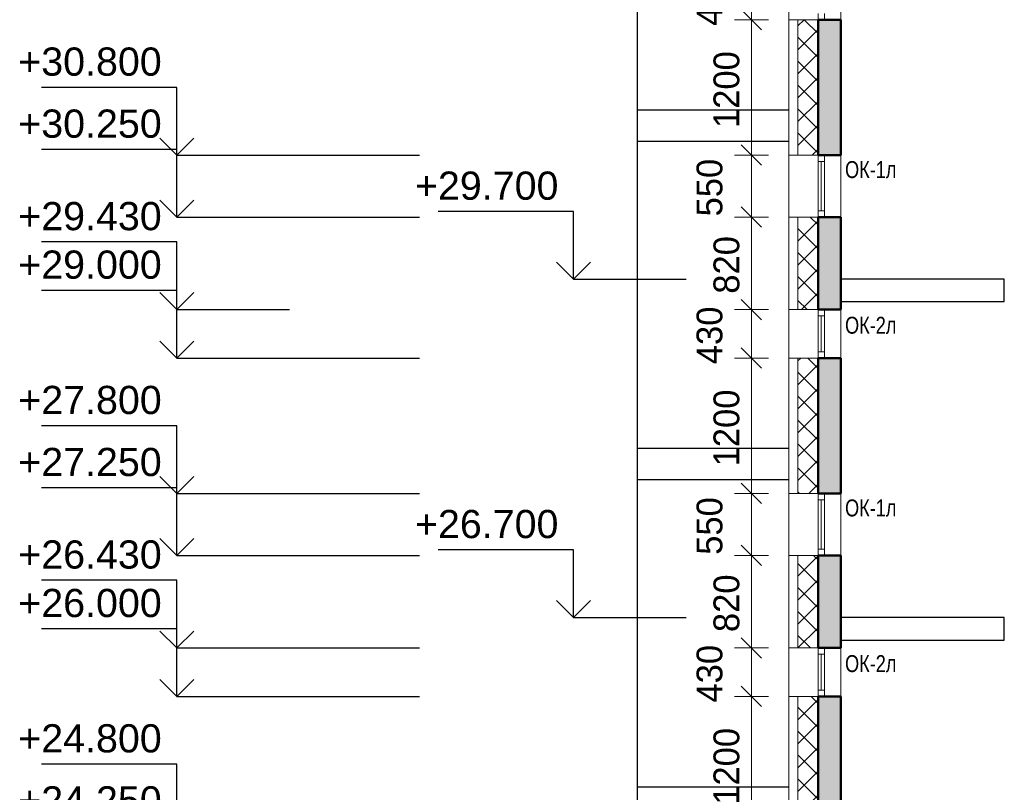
# Model space of a CAD drawing. Header units: millimetres. Extents: x 369815 to 1481759, y -423071 to -27917.
# Tile 79 of 256: x 371405 to 380132, y -193876 to -187026. Entities that reach past the tile are written whole.
import ezdxf

# ---------------------------------------------------------------- set-up
doc = ezdxf.new("R2010")
doc.units = ezdxf.units.MM
for name, color, linetype, lineweight in [('A_012_ПРОЕМ', 7, 'Continuous', 25), ('Standard', 7, 'Continuous', 25), ('Двери', 7, 'Continuous', 25), ('Навесной фасад', 7, 'Continuous', 25), ('Общий02', 7, 'Continuous', 18), ('Размерная линия_ общее', 7, 'Continuous', 25)]:
    doc.layers.add(name, color=color, linetype=linetype, lineweight=lineweight)
doc.layers.add('Стена_ бетон несущ.', color=7, linetype='Continuous', lineweight=70, true_color=0xb4b496)
doc.styles.add('ARIAL', font='arial.ttf')
doc.styles.add('Century Gothic', font='GOTHIC.TTF')
doc.dimstyles.new('DIMSTYLE_3', dxfattribs={"dimtxt": 229, "dimasz": 300, "dimexe": 0, "dimexo": 0, "dimgap": 114.5, "dimtad": 2, "dimdec": 0, "dimrnd": 1, "dimzin": 12, "dimdsep": 46, "dimtxsty": 'Century Gothic', "dimblk1": 'ALL_ML_STRICH', "dimblk2": 'ALL_ML_STRICH', "dimsah": 1, "dimcen": 0, "dimclrd": 256, "dimclre": 256, "dimclrt": 256, "dimadec": 0, "dimazin": 0, "dimtfac": 1, "dimtdec": 0, "dimtix": 1, "dimtmove": 2, "dimatfit": 3, "dimfxl": 0, "dimtvp": 1.2, "dimtzin": 0, "dimlwd": 0, "dimlwe": 13, "dimarcsym": 0})
doc.dimstyles.new('DIMSTYLE_8', dxfattribs={"dimtxt": 229, "dimasz": 300, "dimexe": 0, "dimexo": 0, "dimgap": 114.5, "dimtad": 2, "dimdec": 0, "dimrnd": 1, "dimzin": 12, "dimdsep": 46, "dimtxsty": 'Century Gothic', "dimblk1": 'ALL_ML_STRICH', "dimblk2": 'ALL_ML_STRICH', "dimsah": 1, "dimcen": 0, "dimclrd": 256, "dimclre": 256, "dimclrt": 256, "dimadec": 0, "dimazin": 0, "dimtfac": 1, "dimtdec": 0, "dimtix": 1, "dimtmove": 2, "dimatfit": 3, "dimfxl": 0, "dimtzin": 0, "dimlwd": 0, "dimlwe": 13, "dimarcsym": 0})
pattern_1 = [(45, (467347.7, -19759.03), (-106.06602, 106.06602), []), (135, (467347.7, -19759.03), (-106.06602, -106.06602), [])]

# ---------------------------------------------------------------- blocks, each defined once
blk = doc.blocks.new('ALL_ML_STRICH')
at = {"color": 0, "linetype": 'ByBlock', "lineweight": -2}
for p, q in [((-0.3, -0.3), (0.3, 0.3)), ((0, -0.5), (0, 0.5)), ((-1, 0), (0.5, 0))]:
    blk.add_line(p, q, dxfattribs=at)
blk = doc.blocks.new('*D1334')
at = {"layer": 'DEFPOINTS', "color": 0, "linetype": 'Continuous', "transparency": 16777216}
for p in [(377890.6, -194225.8), (377890.6, -194225.8), (377890.6, -194775.8)]:
    blk.add_point(p, dxfattribs=at)
at = {"layer": 'Размерная линия_ общее', "color": 218, "linetype": 'Continuous', "lineweight": 0, "transparency": 16777216}
for p, q in [((377890.6, -193925.8), (377890.6, -193625.8)), ((377890.6, -194775.8), (377890.6, -194225.8)), ((377890.6, -195075.8), (377890.6, -195375.8))]:
    blk.add_line(p, q, dxfattribs=at)
at = {"layer": 'Размерная линия_ общее', "color": 218, "linetype": 'Continuous', "lineweight": 0, "transparency": 16777216, "xscale": 300, "yscale": 300, "zscale": 300}
for p, rotation in [((377890.6, -194225.8), 270), ((377890.6, -194775.8), 90)]:
    blk.add_blockref('ALL_ML_STRICH', p, dxfattribs=dict(at, rotation=rotation))
at = {"layer": 'Размерная линия_ общее', "color": 218, "linetype": 'Continuous', "lineweight": 13, "transparency": 16777216, "insert": (377520.3, -194514.7), "char_height": 229, "width": 490.714, "attachment_point": 5, "rotation": 90, "style": 'Century Gothic'}
blk.add_mtext('550', dxfattribs=at)
blk = doc.blocks.new('*D1335')
at = {"layer": 'DEFPOINTS', "color": 0, "linetype": 'Continuous', "transparency": 16777216}
for p in [(377890.6, -193025.8), (377890.6, -193025.8), (377890.6, -194225.8)]:
    blk.add_point(p, dxfattribs=at)
at = {"layer": 'Размерная линия_ общее', "color": 218, "linetype": 'Continuous', "lineweight": 0, "transparency": 16777216}
for p, q in [((377890.6, -192725.8), (377890.6, -192425.8)), ((377890.6, -194225.8), (377890.6, -193025.8)), ((377890.6, -194525.8), (377890.6, -194825.8))]:
    blk.add_line(p, q, dxfattribs=at)
at = {"layer": 'Размерная линия_ общее', "color": 218, "linetype": 'Continuous', "lineweight": 0, "transparency": 16777216, "xscale": 300, "yscale": 300, "zscale": 300}
for p, rotation in [((377890.6, -193025.8), 270), ((377890.6, -194225.8), 90)]:
    blk.add_blockref('ALL_ML_STRICH', p, dxfattribs=dict(at, rotation=rotation))
at = {"layer": 'Размерная линия_ общее', "color": 218, "linetype": 'Continuous', "lineweight": 13, "transparency": 16777216, "insert": (377670.3, -193645.6), "char_height": 229, "width": 654.286, "attachment_point": 5, "rotation": 90, "style": 'Century Gothic'}
blk.add_mtext('1200', dxfattribs=at)
blk = doc.blocks.new('*D1336')
at = {"layer": 'DEFPOINTS', "color": 0, "linetype": 'Continuous', "transparency": 16777216}
for p in [(377890.6, -192595.8), (377890.6, -192595.8), (377890.6, -193025.8)]:
    blk.add_point(p, dxfattribs=at)
at = {"layer": 'Размерная линия_ общее', "color": 218, "linetype": 'Continuous', "lineweight": 0, "transparency": 16777216}
for p, q in [((377890.6, -192295.8), (377890.6, -191995.8)), ((377890.6, -193025.8), (377890.6, -192595.8)), ((377890.6, -193325.8), (377890.6, -193625.8))]:
    blk.add_line(p, q, dxfattribs=at)
at = {"layer": 'Размерная линия_ общее', "color": 218, "linetype": 'Continuous', "lineweight": 0, "transparency": 16777216, "xscale": 300, "yscale": 300, "zscale": 300}
for p, rotation in [((377890.6, -192595.8), 270), ((377890.6, -193025.8), 90)]:
    blk.add_blockref('ALL_ML_STRICH', p, dxfattribs=dict(at, rotation=rotation))
at = {"layer": 'Размерная линия_ общее', "color": 218, "linetype": 'Continuous', "lineweight": 13, "transparency": 16777216, "insert": (377520.3, -192824.7), "char_height": 229, "width": 490.714, "attachment_point": 5, "rotation": 90, "style": 'Century Gothic'}
blk.add_mtext('430', dxfattribs=at)
blk = doc.blocks.new('*D1337')
at = {"layer": 'DEFPOINTS', "color": 0, "linetype": 'Continuous', "transparency": 16777216}
for p in [(377890.6, -191775.8), (377890.6, -191775.8), (377890.6, -192595.8)]:
    blk.add_point(p, dxfattribs=at)
at = {"layer": 'Размерная линия_ общее', "color": 218, "linetype": 'Continuous', "lineweight": 0, "transparency": 16777216}
for p, q in [((377890.6, -191475.8), (377890.6, -191175.8)), ((377890.6, -192595.8), (377890.6, -191775.8)), ((377890.6, -192895.8), (377890.6, -193195.8))]:
    blk.add_line(p, q, dxfattribs=at)
at = {"layer": 'Размерная линия_ общее', "color": 218, "linetype": 'Continuous', "lineweight": 0, "transparency": 16777216, "xscale": 300, "yscale": 300, "zscale": 300}
for p, rotation in [((377890.6, -191775.8), 270), ((377890.6, -192595.8), 90)]:
    blk.add_blockref('ALL_ML_STRICH', p, dxfattribs=dict(at, rotation=rotation))
at = {"layer": 'Размерная линия_ общее', "color": 218, "linetype": 'Continuous', "lineweight": 13, "transparency": 16777216, "insert": (377670.3, -192199.7), "char_height": 229, "width": 490.714, "attachment_point": 5, "rotation": 90, "style": 'Century Gothic'}
blk.add_mtext('820', dxfattribs=at)
blk = doc.blocks.new('*D1338')
at = {"layer": 'DEFPOINTS', "color": 0, "linetype": 'Continuous', "transparency": 16777216}
for p in [(377890.6, -191225.8), (377890.6, -191225.8), (377890.6, -191775.8)]:
    blk.add_point(p, dxfattribs=at)
at = {"layer": 'Размерная линия_ общее', "color": 218, "linetype": 'Continuous', "lineweight": 0, "transparency": 16777216}
for p, q in [((377890.6, -190925.8), (377890.6, -190625.8)), ((377890.6, -191775.8), (377890.6, -191225.8)), ((377890.6, -192075.8), (377890.6, -192375.8))]:
    blk.add_line(p, q, dxfattribs=at)
at = {"layer": 'Размерная линия_ общее', "color": 218, "linetype": 'Continuous', "lineweight": 0, "transparency": 16777216, "xscale": 300, "yscale": 300, "zscale": 300}
for p, rotation in [((377890.6, -191225.8), 270), ((377890.6, -191775.8), 90)]:
    blk.add_blockref('ALL_ML_STRICH', p, dxfattribs=dict(at, rotation=rotation))
at = {"layer": 'Размерная линия_ общее', "color": 218, "linetype": 'Continuous', "lineweight": 13, "transparency": 16777216, "insert": (377520.3, -191514.7), "char_height": 229, "width": 490.714, "attachment_point": 5, "rotation": 90, "style": 'Century Gothic'}
blk.add_mtext('550', dxfattribs=at)
blk = doc.blocks.new('*D1339')
at = {"layer": 'DEFPOINTS', "color": 0, "linetype": 'Continuous', "transparency": 16777216}
for p in [(377890.6, -190025.8), (377890.6, -190025.8), (377890.6, -191225.8)]:
    blk.add_point(p, dxfattribs=at)
at = {"layer": 'Размерная линия_ общее', "color": 218, "linetype": 'Continuous', "lineweight": 0, "transparency": 16777216}
for p, q in [((377890.6, -189725.8), (377890.6, -189425.8)), ((377890.6, -191225.8), (377890.6, -190025.8)), ((377890.6, -191525.8), (377890.6, -191825.8))]:
    blk.add_line(p, q, dxfattribs=at)
at = {"layer": 'Размерная линия_ общее', "color": 218, "linetype": 'Continuous', "lineweight": 0, "transparency": 16777216, "xscale": 300, "yscale": 300, "zscale": 300}
for p, rotation in [((377890.6, -190025.8), 270), ((377890.6, -191225.8), 90)]:
    blk.add_blockref('ALL_ML_STRICH', p, dxfattribs=dict(at, rotation=rotation))
at = {"layer": 'Размерная линия_ общее', "color": 218, "linetype": 'Continuous', "lineweight": 13, "transparency": 16777216, "insert": (377670.3, -190645.6), "char_height": 229, "width": 654.286, "attachment_point": 5, "rotation": 90, "style": 'Century Gothic'}
blk.add_mtext('1200', dxfattribs=at)
blk = doc.blocks.new('*D1340')
at = {"layer": 'DEFPOINTS', "color": 0, "linetype": 'Continuous', "transparency": 16777216}
for p in [(377890.6, -189595.8), (377890.6, -189595.8), (377890.6, -190025.8)]:
    blk.add_point(p, dxfattribs=at)
at = {"layer": 'Размерная линия_ общее', "color": 218, "linetype": 'Continuous', "lineweight": 0, "transparency": 16777216}
for p, q in [((377890.6, -189295.8), (377890.6, -188995.8)), ((377890.6, -190025.8), (377890.6, -189595.8)), ((377890.6, -190325.8), (377890.6, -190625.8))]:
    blk.add_line(p, q, dxfattribs=at)
at = {"layer": 'Размерная линия_ общее', "color": 218, "linetype": 'Continuous', "lineweight": 0, "transparency": 16777216, "xscale": 300, "yscale": 300, "zscale": 300}
for p, rotation in [((377890.6, -189595.8), 270), ((377890.6, -190025.8), 90)]:
    blk.add_blockref('ALL_ML_STRICH', p, dxfattribs=dict(at, rotation=rotation))
at = {"layer": 'Размерная линия_ общее', "color": 218, "linetype": 'Continuous', "lineweight": 13, "transparency": 16777216, "insert": (377520.3, -189824.7), "char_height": 229, "width": 490.714, "attachment_point": 5, "rotation": 90, "style": 'Century Gothic'}
blk.add_mtext('430', dxfattribs=at)
blk = doc.blocks.new('*D1341')
at = {"layer": 'DEFPOINTS', "color": 0, "linetype": 'Continuous', "transparency": 16777216}
for p in [(377890.6, -188775.8), (377890.6, -188775.8), (377890.6, -189595.8)]:
    blk.add_point(p, dxfattribs=at)
at = {"layer": 'Размерная линия_ общее', "color": 218, "linetype": 'Continuous', "lineweight": 0, "transparency": 16777216}
for p, q in [((377890.6, -188475.8), (377890.6, -188175.8)), ((377890.6, -189595.8), (377890.6, -188775.8)), ((377890.6, -189895.8), (377890.6, -190195.8))]:
    blk.add_line(p, q, dxfattribs=at)
at = {"layer": 'Размерная линия_ общее', "color": 218, "linetype": 'Continuous', "lineweight": 0, "transparency": 16777216, "xscale": 300, "yscale": 300, "zscale": 300}
for p, rotation in [((377890.6, -188775.8), 270), ((377890.6, -189595.8), 90)]:
    blk.add_blockref('ALL_ML_STRICH', p, dxfattribs=dict(at, rotation=rotation))
at = {"layer": 'Размерная линия_ общее', "color": 218, "linetype": 'Continuous', "lineweight": 13, "transparency": 16777216, "insert": (377670.3, -189199.7), "char_height": 229, "width": 490.714, "attachment_point": 5, "rotation": 90, "style": 'Century Gothic'}
blk.add_mtext('820', dxfattribs=at)
blk = doc.blocks.new('*D1342')
at = {"layer": 'DEFPOINTS', "color": 0, "linetype": 'Continuous', "transparency": 16777216}
for p in [(377890.6, -188225.8), (377890.6, -188225.8), (377890.6, -188775.8)]:
    blk.add_point(p, dxfattribs=at)
at = {"layer": 'Размерная линия_ общее', "color": 218, "linetype": 'Continuous', "lineweight": 0, "transparency": 16777216}
for p, q in [((377890.6, -187925.8), (377890.6, -187625.8)), ((377890.6, -188775.8), (377890.6, -188225.8)), ((377890.6, -189075.8), (377890.6, -189375.8))]:
    blk.add_line(p, q, dxfattribs=at)
at = {"layer": 'Размерная линия_ общее', "color": 218, "linetype": 'Continuous', "lineweight": 0, "transparency": 16777216, "xscale": 300, "yscale": 300, "zscale": 300}
for p, rotation in [((377890.6, -188225.8), 270), ((377890.6, -188775.8), 90)]:
    blk.add_blockref('ALL_ML_STRICH', p, dxfattribs=dict(at, rotation=rotation))
at = {"layer": 'Размерная линия_ общее', "color": 218, "linetype": 'Continuous', "lineweight": 13, "transparency": 16777216, "insert": (377520.3, -188514.7), "char_height": 229, "width": 490.714, "attachment_point": 5, "rotation": 90, "style": 'Century Gothic'}
blk.add_mtext('550', dxfattribs=at)
blk = doc.blocks.new('*D1343')
at = {"layer": 'DEFPOINTS', "color": 0, "linetype": 'Continuous', "transparency": 16777216}
for p in [(377890.6, -187025.8), (377890.6, -187025.8), (377890.6, -188225.8)]:
    blk.add_point(p, dxfattribs=at)
at = {"layer": 'Размерная линия_ общее', "color": 218, "linetype": 'Continuous', "lineweight": 0, "transparency": 16777216}
for p, q in [((377890.6, -186725.8), (377890.6, -186425.8)), ((377890.6, -188225.8), (377890.6, -187025.8)), ((377890.6, -188525.8), (377890.6, -188825.8))]:
    blk.add_line(p, q, dxfattribs=at)
at = {"layer": 'Размерная линия_ общее', "color": 218, "linetype": 'Continuous', "lineweight": 0, "transparency": 16777216, "xscale": 300, "yscale": 300, "zscale": 300}
for p, rotation in [((377890.6, -187025.8), 270), ((377890.6, -188225.8), 90)]:
    blk.add_blockref('ALL_ML_STRICH', p, dxfattribs=dict(at, rotation=rotation))
at = {"layer": 'Размерная линия_ общее', "color": 218, "linetype": 'Continuous', "lineweight": 13, "transparency": 16777216, "insert": (377670.3, -187645.6), "char_height": 229, "width": 654.286, "attachment_point": 5, "rotation": 90, "style": 'Century Gothic'}
blk.add_mtext('1200', dxfattribs=at)
blk = doc.blocks.new('*D1344')
at = {"layer": 'DEFPOINTS', "color": 0, "linetype": 'Continuous', "transparency": 16777216}
for p in [(377890.6, -186595.8), (377890.6, -186595.8), (377890.6, -187025.8)]:
    blk.add_point(p, dxfattribs=at)
at = {"layer": 'Размерная линия_ общее', "color": 218, "linetype": 'Continuous', "lineweight": 0, "transparency": 16777216}
for p, q in [((377890.6, -186295.8), (377890.6, -185995.8)), ((377890.6, -187025.8), (377890.6, -186595.8)), ((377890.6, -187325.8), (377890.6, -187625.8))]:
    blk.add_line(p, q, dxfattribs=at)
at = {"layer": 'Размерная линия_ общее', "color": 218, "linetype": 'Continuous', "lineweight": 0, "transparency": 16777216, "xscale": 300, "yscale": 300, "zscale": 300}
for p, rotation in [((377890.6, -186595.8), 270), ((377890.6, -187025.8), 90)]:
    blk.add_blockref('ALL_ML_STRICH', p, dxfattribs=dict(at, rotation=rotation))
at = {"layer": 'Размерная линия_ общее', "color": 218, "linetype": 'Continuous', "lineweight": 13, "transparency": 16777216, "insert": (377520.3, -186824.7), "char_height": 229, "width": 490.714, "attachment_point": 5, "rotation": 90, "style": 'Century Gothic'}
blk.add_mtext('430', dxfattribs=at)
blk = doc.blocks.new('*D1345')
at = {"layer": 'DEFPOINTS', "color": 0, "linetype": 'Continuous', "transparency": 16777216}
for p in [(377890.6, -185775.8), (377890.6, -185775.8), (377890.6, -186595.8)]:
    blk.add_point(p, dxfattribs=at)
at = {"layer": 'Размерная линия_ общее', "color": 218, "linetype": 'Continuous', "lineweight": 0, "transparency": 16777216}
for p, q in [((377890.6, -185475.8), (377890.6, -185175.8)), ((377890.6, -186595.8), (377890.6, -185775.8)), ((377890.6, -186895.8), (377890.6, -187195.8))]:
    blk.add_line(p, q, dxfattribs=at)
at = {"layer": 'Размерная линия_ общее', "color": 218, "linetype": 'Continuous', "lineweight": 0, "transparency": 16777216, "xscale": 300, "yscale": 300, "zscale": 300}
for p, rotation in [((377890.6, -185775.8), 270), ((377890.6, -186595.8), 90)]:
    blk.add_blockref('ALL_ML_STRICH', p, dxfattribs=dict(at, rotation=rotation))
at = {"layer": 'Размерная линия_ общее', "color": 218, "linetype": 'Continuous', "lineweight": 13, "transparency": 16777216, "insert": (377670.3, -186199.7), "char_height": 229, "width": 490.714, "attachment_point": 5, "rotation": 90, "style": 'Century Gothic'}
blk.add_mtext('820', dxfattribs=at)
blk = doc.blocks.new('COMPLEX_ELEVATIONDIM_1')
at = {"layer": 'Размерная линия_ общее', "color": 7, "linetype": 'Continuous', "lineweight": 25, "transparency": 33554687}
for p, q in [((-91034.2, -168966.8), (-92234.2, -168966.8)), ((-91034.2, -169566.8), (-91034.2, -168966.8)), ((-91034.2, -169566.8), (-91184.2, -169416.8)), ((-91034.2, -169566.8), (-90884.2, -169416.8)), ((-91034.2, -169566.8), (-91034.2, -169566.8)), ((-91034.2, -169566.8), (-91034.2, -169566.8)), ((-91034.2, -169566.8), (-90034.2, -169566.8)), ((-91034.2, -169566.8), (-91034.2, -169566.8)), ((-91034.2, -169566.8), (-91034.2, -169566.8)), ((-91034.2, -171966.8), (-92234.2, -171966.8)), ((-91034.2, -172566.8), (-91034.2, -171966.8)), ((-91034.2, -172566.8), (-91184.2, -172416.8)), ((-91034.2, -172566.8), (-90884.2, -172416.8)), ((-91034.2, -172566.8), (-91034.2, -172566.8)), ((-91034.2, -172566.8), (-91034.2, -172566.8)), ((-91034.2, -172566.8), (-90034.2, -172566.8)), ((-91034.2, -172566.8), (-91034.2, -172566.8)), ((-91034.2, -172566.8), (-91034.2, -172566.8))]:
    blk.add_line(p, q, dxfattribs=at)
at = {"layer": 'Размерная линия_ общее', "color": 7, "linetype": 'Continuous', "lineweight": 25, "transparency": 33554687, "char_height": 250, "width": 1396.45, "attachment_point": 7, "style": 'ARIAL'}
for s, insert in [('\\W1.00;+29.700', (-92439.6, -168866.8)), ('\\W1.00;+26.700', (-92439.6, -171866.8))]:
    blk.add_mtext(s, dxfattribs=dict(at, insert=insert))
blk = doc.blocks.new('COMPLEX_ELEVATIONDIM_4')
at = {"layer": 'Размерная линия_ общее', "color": 7, "linetype": 'Continuous', "lineweight": 25, "transparency": 33554687}
for p, q in [((-94550.7, -167866.8), (-95750.7, -167866.8)), ((-94550.7, -168466.8), (-94550.7, -167866.8)), ((-94550.7, -168466.8), (-94700.7, -168316.8)), ((-94550.7, -168466.8), (-94400.7, -168316.8)), ((-94550.7, -168416.8), (-95750.7, -168416.8)), ((-94550.7, -169016.8), (-94550.7, -168416.8)), ((-94550.7, -168466.8), (-94550.7, -168466.8)), ((-94550.7, -168466.8), (-94550.7, -168466.8)), ((-94550.7, -168466.8), (-92400, -168466.8)), ((-94550.7, -168466.8), (-94550.7, -168466.8)), ((-94550.7, -168466.8), (-94550.7, -168466.8)), ((-94550.7, -169016.8), (-94700.7, -168866.8)), ((-94550.7, -169016.8), (-94400.7, -168866.8)), ((-94550.7, -169016.8), (-94550.7, -169016.8)), ((-94550.7, -169016.8), (-94550.7, -169016.8)), ((-94550.7, -169016.8), (-92400, -169016.8)), ((-94550.7, -169016.8), (-94550.7, -169016.8)), ((-94550.7, -169016.8), (-94550.7, -169016.8)), ((-94550.7, -169236.8), (-95750.7, -169236.8)), ((-94550.7, -169836.8), (-94550.7, -169236.8)), ((-94550.7, -169666.8), (-95750.7, -169666.8)), ((-94550.7, -169836.8), (-94700.7, -169686.8)), ((-94550.7, -170266.8), (-94550.7, -169666.8)), ((-94550.7, -169836.8), (-94400.7, -169686.8)), ((-94550.7, -169836.8), (-94550.7, -169836.8)), ((-94550.7, -169836.8), (-94550.7, -169836.8)), ((-94550.7, -169836.8), (-93550.7, -169836.8)), ((-94550.7, -169836.8), (-94550.7, -169836.8)), ((-94550.7, -169836.8), (-94550.7, -169836.8)), ((-94550.7, -170266.8), (-94700.7, -170116.8)), ((-94550.7, -170266.8), (-94400.7, -170116.8)), ((-94550.7, -170266.8), (-94550.7, -170266.8)), ((-94550.7, -170266.8), (-94550.7, -170266.8)), ((-94550.7, -170266.8), (-92400, -170266.8)), ((-94550.7, -170266.8), (-94550.7, -170266.8)), ((-94550.7, -170266.8), (-94550.7, -170266.8)), ((-94550.7, -170866.8), (-95750.7, -170866.8)), ((-94550.7, -171466.8), (-94550.7, -170866.8)), ((-94550.7, -171466.8), (-94700.7, -171316.8)), ((-94550.7, -171466.8), (-94400.7, -171316.8)), ((-94550.7, -171416.8), (-95750.7, -171416.8)), ((-94550.7, -172016.8), (-94550.7, -171416.8)), ((-94550.7, -171466.8), (-94550.7, -171466.8)), ((-94550.7, -171466.8), (-94550.7, -171466.8)), ((-94550.7, -171466.8), (-92400, -171466.8)), ((-94550.7, -171466.8), (-94550.7, -171466.8)), ((-94550.7, -171466.8), (-94550.7, -171466.8)), ((-94550.7, -172016.8), (-94700.7, -171866.8)), ((-94550.7, -172016.8), (-94400.7, -171866.8)), ((-94550.7, -172016.8), (-94550.7, -172016.8)), ((-94550.7, -172016.8), (-94550.7, -172016.8)), ((-94550.7, -172016.8), (-92400, -172016.8)), ((-94550.7, -172016.8), (-94550.7, -172016.8)), ((-94550.7, -172016.8), (-94550.7, -172016.8)), ((-94550.7, -172236.8), (-95750.7, -172236.8)), ((-94550.7, -172836.8), (-94550.7, -172236.8)), ((-94550.7, -172666.8), (-95750.7, -172666.8)), ((-94550.7, -172836.8), (-94700.7, -172686.8)), ((-94550.7, -173266.8), (-94550.7, -172666.8)), ((-94550.7, -172836.8), (-94400.7, -172686.8)), ((-94550.7, -172836.8), (-94550.7, -172836.8)), ((-94550.7, -172836.8), (-94550.7, -172836.8)), ((-94550.7, -172836.8), (-92400, -172836.8)), ((-94550.7, -172836.8), (-94550.7, -172836.8)), ((-94550.7, -172836.8), (-94550.7, -172836.8)), ((-94550.7, -173266.8), (-94700.7, -173116.8)), ((-94550.7, -173266.8), (-94400.7, -173116.8)), ((-94550.7, -173266.8), (-94550.7, -173266.8)), ((-94550.7, -173266.8), (-94550.7, -173266.8)), ((-94550.7, -173266.8), (-92400, -173266.8)), ((-94550.7, -173266.8), (-94550.7, -173266.8)), ((-94550.7, -173266.8), (-94550.7, -173266.8)), ((-94550.7, -173866.8), (-95750.7, -173866.8)), ((-94550.7, -174466.8), (-94550.7, -173866.8))]:
    blk.add_line(p, q, dxfattribs=at)
at = {"layer": 'Размерная линия_ общее', "color": 7, "linetype": 'Continuous', "lineweight": 25, "transparency": 33554687, "char_height": 250, "width": 1396.45, "attachment_point": 7, "style": 'ARIAL'}
for s, insert in [('\\W1.00;+30.800', (-95956.1, -167766.8)), ('\\W1.00;+30.250', (-95956.1, -168316.8)), ('\\W1.00;+29.430', (-95956.1, -169136.8)), ('\\W1.00;+29.000', (-95956.1, -169566.8)), ('\\W1.00;+27.800', (-95956.1, -170766.8)), ('\\W1.00;+27.250', (-95956.1, -171316.8)), ('\\W1.00;+26.430', (-95956.1, -172136.8)), ('\\W1.00;+26.000', (-95956.1, -172566.8)), ('\\W1.00;+24.800', (-95956.1, -173766.8)), ('\\W1.00;+24.250', (-95956.1, -174316.8))]:
    blk.add_mtext(s, dxfattribs=dict(at, insert=insert))

msp = doc.modelspace()

# ---------------------------------------------------------------- hatches: boundary and pattern name
at = {"layer": 'Навесной фасад', "linetype": 'Continuous', "lineweight": 18, "transparency": 33554687}
h = msp.add_hatch(dxfattribs=at)
h.set_pattern_fill('__________6', color=41, scale=100, style=0, pattern_type=2)
h.set_pattern_definition(pattern_1)
h.paths.add_polyline_path([(378482.2, -188225.8), (378482.2, -187025.8), (378302.2, -187025.8), (378302.2, -188225.8)], flags=0)
h = msp.add_hatch(dxfattribs=at)
h.set_pattern_fill('__________6', color=41, scale=100, style=0, pattern_type=2)
h.set_pattern_definition(pattern_1)
h.paths.add_polyline_path([(378482.2, -189595.8), (378482.2, -188775.8), (378302.2, -188775.8), (378302.2, -189595.8)], flags=0)
h = msp.add_hatch(dxfattribs=at)
h.set_pattern_fill('__________6', color=41, scale=100, style=0, pattern_type=2)
h.set_pattern_definition(pattern_1)
h.paths.add_polyline_path([(378482.2, -191225.8), (378482.2, -190025.8), (378302.2, -190025.8), (378302.2, -191225.8)], flags=0)
h = msp.add_hatch(dxfattribs=at)
h.set_pattern_fill('__________6', color=41, scale=100, style=0, pattern_type=2)
h.set_pattern_definition(pattern_1)
h.paths.add_polyline_path([(378482.2, -192595.8), (378482.2, -191775.8), (378302.2, -191775.8), (378302.2, -192595.8)], flags=0)
h = msp.add_hatch(dxfattribs=at)
h.set_pattern_fill('__________6', color=41, scale=100, style=0, pattern_type=2)
h.set_pattern_definition(pattern_1)
h.paths.add_polyline_path([(378302.2, -194225.8), (378482.2, -194225.8), (378482.2, -193025.8), (378302.2, -193025.8)], flags=0)
at = {"layer": 'Стена_ бетон несущ.', "linetype": 'Continuous', "lineweight": 25, "true_color": 0xf1f1f1, "transparency": 33554687}
for points in [[(378482.2, -188225.8), (378682.2, -188225.8), (378682.2, -187025.8), (378482.2, -187025.8)], [(378682.2, -189595.8), (378682.2, -188775.8), (378482.2, -188775.8), (378482.2, -189595.8)], [(378482.2, -191225.8), (378682.2, -191225.8), (378682.2, -190025.8), (378482.2, -190025.8)], [(378682.2, -192595.8), (378682.2, -191775.8), (378482.2, -191775.8), (378482.2, -192595.8)], [(378682.2, -194225.8), (378682.2, -193025.8), (378482.2, -193025.8), (378482.2, -194225.8)]]:
    msp.add_hatch(color=7, dxfattribs=at).paths.add_polyline_path(points)

# ---------------------------------------------------------------- linework, layer by layer
at = {"layer": 'A_012_ПРОЕМ', "color": 7, "linetype": 'Continuous', "lineweight": 50, "transparency": 33554687}
for p, q in [((378538.2, -187025.8), (378482.2, -187025.8)), ((378482.2, -187025.8), (378482.2, -188225.8)), ((378682.2, -187025.8), (378538.2, -187025.8)), ((378682.2, -188225.8), (378682.2, -187025.8)), ((378482.2, -188225.8), (378538.2, -188225.8)), ((378538.2, -188225.8), (378682.2, -188225.8)), ((378538.2, -188775.8), (378482.2, -188775.8)), ((378482.2, -188775.8), (378482.2, -189595.8)), ((378682.2, -188775.8), (378538.2, -188775.8)), ((378682.2, -189595.8), (378682.2, -188775.8)), ((378482.2, -189595.8), (378538.2, -189595.8)), ((378538.2, -189595.8), (378682.2, -189595.8)), ((378538.2, -190025.8), (378482.2, -190025.8)), ((378482.2, -190025.8), (378482.2, -191225.8)), ((378682.2, -190025.8), (378538.2, -190025.8)), ((378682.2, -191225.8), (378682.2, -190025.8)), ((378482.2, -191225.8), (378538.2, -191225.8)), ((378538.2, -191225.8), (378682.2, -191225.8)), ((378538.2, -191775.8), (378482.2, -191775.8)), ((378482.2, -191775.8), (378482.2, -192595.8)), ((378682.2, -191775.8), (378538.2, -191775.8)), ((378682.2, -192595.8), (378682.2, -191775.8)), ((378482.2, -192595.8), (378538.2, -192595.8)), ((378538.2, -192595.8), (378682.2, -192595.8)), ((378538.2, -193025.8), (378482.2, -193025.8)), ((378482.2, -193025.8), (378482.2, -194225.8)), ((378682.2, -193025.8), (378538.2, -193025.8)), ((378682.2, -194225.8), (378682.2, -193025.8))]:
    msp.add_line(p, q, dxfattribs=at)
at = {"layer": 'Standard', "color": 7, "linetype": 'Continuous', "lineweight": 25, "transparency": 33554687}
for p, q in [((376882.2, -215085.8), (376882.2, -170525.8)), ((376882.2, -187824.8), (378222.2, -187824.8)), ((378222.2, -188105.8), (376882.2, -188105.8)), ((378222.2, -188105.8), (376882.2, -188105.8)), ((376882.2, -190825.8), (378222.2, -190825.8)), ((378222.2, -191105.8), (376882.2, -191105.8)), ((378222.2, -191105.8), (376882.2, -191105.8)), ((376882.2, -193825.8), (378222.2, -193825.8))]:
    msp.add_line(p, q, dxfattribs=at)
at = {"layer": 'Standard', "color": 7, "linetype": 'Continuous', "lineweight": 13, "transparency": 33554687}
for p, q in [((378482.2, -186969.8), (378482.2, -187025.8)), ((378538.2, -187025.8), (378538.2, -186969.8)), ((378482.2, -188225.8), (378482.2, -188281.8)), ((378538.2, -188281.8), (378538.2, -188225.8)), ((378482.2, -188281.8), (378538.2, -188281.8)), ((378482.2, -188281.8), (378482.2, -188719.8)), ((378510.2, -188281.8), (378510.2, -188719.8)), ((378538.2, -188719.8), (378538.2, -188281.8)), ((378482.2, -188719.8), (378482.2, -188775.8)), ((378538.2, -188719.8), (378482.2, -188719.8)), ((378538.2, -188775.8), (378538.2, -188719.8)), ((378482.2, -189595.8), (378482.2, -189651.8)), ((378538.2, -189651.8), (378538.2, -189595.8)), ((378482.2, -189651.8), (378538.2, -189651.8)), ((378482.2, -189651.8), (378482.2, -189969.8)), ((378510.2, -189651.8), (378510.2, -189969.8)), ((378538.2, -189969.8), (378538.2, -189651.8)), ((378482.2, -189969.8), (378482.2, -190025.8)), ((378538.2, -189969.8), (378482.2, -189969.8)), ((378538.2, -190025.8), (378538.2, -189969.8)), ((378482.2, -191225.8), (378482.2, -191281.8)), ((378482.2, -191281.8), (378538.2, -191281.8)), ((378482.2, -191281.8), (378482.2, -191719.8)), ((378510.2, -191281.8), (378510.2, -191719.8)), ((378538.2, -191281.8), (378538.2, -191225.8)), ((378538.2, -191719.8), (378538.2, -191281.8)), ((378682.2, -191775.8), (378682.2, -191225.8)), ((378482.2, -191719.8), (378482.2, -191775.8)), ((378538.2, -191719.8), (378482.2, -191719.8)), ((378538.2, -191775.8), (378538.2, -191719.8)), ((378482.2, -192595.8), (378482.2, -192651.8)), ((378538.2, -192651.8), (378538.2, -192595.8)), ((378482.2, -192651.8), (378538.2, -192651.8)), ((378482.2, -192651.8), (378482.2, -192969.8)), ((378510.2, -192651.8), (378510.2, -192969.8)), ((378538.2, -192969.8), (378538.2, -192651.8)), ((378482.2, -192969.8), (378482.2, -193025.8)), ((378538.2, -192969.8), (378482.2, -192969.8)), ((378538.2, -193025.8), (378538.2, -192969.8))]:
    msp.add_line(p, q, dxfattribs=at)
at = {"layer": 'Навесной фасад', "color": 7, "linetype": 'Continuous', "lineweight": 13, "transparency": 33554687}
for p, q in [((378222.2, -170525.8), (378222.2, -210595.8)), ((378682.2, -186595.8), (378682.2, -187025.8)), ((378242.2, -187025.8), (378222.2, -187025.8)), ((378302.2, -187025.8), (378242.2, -187025.8)), ((378222.2, -188225.8), (378242.2, -188225.8)), ((378242.2, -188225.8), (378302.2, -188225.8)), ((378682.2, -188225.8), (378682.2, -188775.8)), ((378242.2, -188775.8), (378222.2, -188775.8)), ((378302.2, -188775.8), (378242.2, -188775.8)), ((378222.2, -189595.8), (378242.2, -189595.8)), ((378242.2, -189595.8), (378302.2, -189595.8)), ((378682.2, -189595.8), (378682.2, -190025.8)), ((378242.2, -190025.8), (378222.2, -190025.8)), ((378302.2, -190025.8), (378242.2, -190025.8)), ((378222.2, -191225.8), (378242.2, -191225.8)), ((378242.2, -191225.8), (378302.2, -191225.8)), ((378242.2, -191775.8), (378222.2, -191775.8)), ((378302.2, -191775.8), (378242.2, -191775.8)), ((378222.2, -192595.8), (378242.2, -192595.8)), ((378242.2, -192595.8), (378302.2, -192595.8)), ((378682.2, -192595.8), (378682.2, -193025.8)), ((378242.2, -193025.8), (378222.2, -193025.8)), ((378302.2, -193025.8), (378242.2, -193025.8))]:
    msp.add_line(p, q, dxfattribs=at)
at = {"layer": 'Навесной фасад', "color": 41, "linetype": 'Continuous', "lineweight": 13, "transparency": 33554687}
for p, q in [((378482.2, -187025.8), (378302.2, -187025.8)), ((378302.2, -187025.8), (378302.2, -188225.8)), ((378302.2, -188225.8), (378482.2, -188225.8)), ((378482.2, -188775.8), (378302.2, -188775.8)), ((378302.2, -188775.8), (378302.2, -189595.8)), ((378302.2, -189595.8), (378482.2, -189595.8)), ((378482.2, -190025.8), (378302.2, -190025.8)), ((378302.2, -190025.8), (378302.2, -191225.8)), ((378302.2, -191225.8), (378482.2, -191225.8)), ((378482.2, -191775.8), (378302.2, -191775.8)), ((378302.2, -191775.8), (378302.2, -192595.8)), ((378302.2, -192595.8), (378482.2, -192595.8)), ((378482.2, -193025.8), (378302.2, -193025.8)), ((378302.2, -193025.8), (378302.2, -194225.8))]:
    msp.add_line(p, q, dxfattribs=at)
at = {"layer": 'Общий02', "color": 240, "linetype": 'Continuous', "lineweight": 25, "transparency": 33554687}
for points in [[(380132.2, -189325.8), (378682.2, -189325.8), (378682.2, -189525.8), (380132.2, -189525.8), (380132.2, -189325.8)], [(380132.2, -192325.8), (378682.2, -192325.8), (378682.2, -192525.8), (380132.2, -192525.8), (380132.2, -192325.8)]]:
    msp.add_lwpolyline(points, close=True, dxfattribs=at)

# ---------------------------------------------------------------- block references
at = {"layer": 'Размерная линия_ общее', "color": 7, "linetype": 'Continuous', "lineweight": 25, "transparency": 33554687}
for name in ['COMPLEX_ELEVATIONDIM_1', 'COMPLEX_ELEVATIONDIM_4']:
    msp.add_blockref(name, (467347.7, -19759), dxfattribs=at)

# ---------------------------------------------------------------- texts
at = {"layer": 'Двери', "color": 92, "linetype": 'Continuous', "lineweight": 13, "true_color": 0x00b300, "transparency": 33554687, "char_height": 150, "width": 544, "attachment_point": 7, "style": 'Century Gothic'}
for s, insert in [('\\W0.80;ОК-1л', (378720.7, -188431.8)), ('\\W0.80;ОК-2л', (378720.7, -189811.8)), ('\\W0.80;ОК-1л', (378720.7, -191431.8)), ('\\W0.80;ОК-2л', (378720.7, -192811.8))]:
    msp.add_mtext(s, dxfattribs=dict(at, insert=insert))

# ---------------------------------------------------------------- dimensions: what is measured, and where the dimension line sits
at = {"layer": 'Размерная линия_ общее', "color": 218, "linetype": 'Continuous', "lineweight": 13, "true_color": 0x500050, "transparency": 33554687}
for base, p1, p2, dimstyle, picture, middle in [((377890.6, -185775.8), (377890.6, -186595.8), (377890.6, -185775.8), 'DIMSTYLE_8', '*D1345', (377670.3, -186199.7)), ((377890.6, -186595.8), (377890.6, -187025.8), (377890.6, -186595.8), 'DIMSTYLE_3', '*D1344', (377520.3, -186824.7)), ((377890.6, -187025.8), (377890.6, -188225.8), (377890.6, -187025.8), 'DIMSTYLE_8', '*D1343', (377670.3, -187645.6)), ((377890.6, -188225.8), (377890.6, -188775.8), (377890.6, -188225.8), 'DIMSTYLE_8', '*D1342', (377520.3, -188514.7)), ((377890.6, -188775.8), (377890.6, -189595.8), (377890.6, -188775.8), 'DIMSTYLE_8', '*D1341', (377670.3, -189199.7)), ((377890.6, -189595.8), (377890.6, -190025.8), (377890.6, -189595.8), 'DIMSTYLE_3', '*D1340', (377520.3, -189824.7)), ((377890.6, -190025.8), (377890.6, -191225.8), (377890.6, -190025.8), 'DIMSTYLE_8', '*D1339', (377670.3, -190645.6)), ((377890.6, -191225.8), (377890.6, -191775.8), (377890.6, -191225.8), 'DIMSTYLE_8', '*D1338', (377520.3, -191514.7)), ((377890.6, -191775.8), (377890.6, -192595.8), (377890.6, -191775.8), 'DIMSTYLE_8', '*D1337', (377670.3, -192199.7)), ((377890.6, -192595.8), (377890.6, -193025.8), (377890.6, -192595.8), 'DIMSTYLE_3', '*D1336', (377520.3, -192824.7)), ((377890.6, -193025.8), (377890.6, -194225.8), (377890.6, -193025.8), 'DIMSTYLE_8', '*D1335', (377670.3, -193645.6)), ((377890.6, -194225.8), (377890.6, -194775.8), (377890.6, -194225.8), 'DIMSTYLE_8', '*D1334', (377520.3, -194514.7))]:
    dim = msp.add_linear_dim(base=base, p1=p1, p2=p2, angle=90, dimstyle=dimstyle, override={"dimpost": '<>', "dimclrd": 218, "dimclre": 218, "dimclrt": 218, "dimlwd": 0, "dimlwe": 13}, dxfattribs=at)
    dim.commit()
    dim.dimension.update_dxf_attribs({"geometry": picture, "text_midpoint": middle, "dimtype": 160})

doc.saveas('drawing.dxf')
